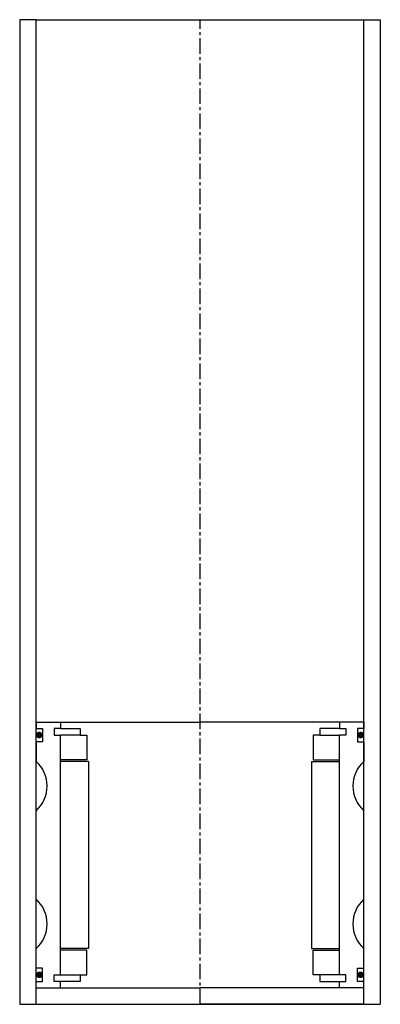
# Model space of a CAD drawing. Extents: x -55 to 55, y -10 to 290.
import ezdxf

# ---------------------------------------------------------------- set-up
doc = ezdxf.new("R2010")
doc.units = 0
doc.header["$LTSCALE"] = 0.15
doc.linetypes.add('CENTER', pattern=[50.8, 31.75, -6.35, 6.35, -6.35])
doc.layers.get('0').update_dxf_attribs({"linetype": 'CONTINUOUS'})
doc.layers.add('CENTER', color=9, linetype='CENTER')

msp = doc.modelspace()

# ---------------------------------------------------------------- linework, layer by layer
for p, q in [((-50, 290), (-55, 290)), ((-55, 290), (-55, -10)), ((-50, -10), (-50, 290)), ((-50, 290), (50, 290)), ((50, -10), (50, 290)), ((50, 290), (55, 290)), ((55, 290), (55, -10)), ((-50, 76), (-42.5, 76)), ((-50, 76), (-50, 74)), ((-42.5, 76), (0, 76)), ((-42.5, 76), (-42.5, 74)), ((42.5, 76), (0, 76)), ((42.5, 76), (42.5, 74)), ((50, 76), (42.5, 76)), ((50, 76), (50, 74)), ((-50, 74), (-48, 74)), ((-48, 74), (-48, 70)), ((-42.5, 74), (-44.5, 74)), ((-44.5, 74), (-44.5, 72)), ((-44.5, 72), (-42.5, 72)), ((-42.5, 74), (-36.5, 74)), ((-42.5, -1), (-42.5, 72)), ((-36.5, 72), (-42.5, 72)), ((-36.5, 74), (-36.5, 72)), ((-36.5, 72), (-34.5, 72)), ((-34.5, 72), (-34.5, 64.5)), ((36.5, 72), (34.5, 72)), ((34.5, 72), (34.5, 64.5)), ((42.5, 74), (36.5, 74)), ((36.5, 74), (36.5, 72)), ((36.5, 72), (42.5, 72)), ((42.5, 74), (44.5, 74)), ((44.5, 72), (42.5, 72)), ((42.5, -1), (42.5, 72)), ((44.5, 74), (44.5, 72)), ((50, 74), (48, 74)), ((48, 74), (48, 70)), ((-48, 70), (-50, 70)), ((-50, 70), (-50, 64)), ((48, 70), (50, 70)), ((50, 70), (50, 64)), ((-34.5, 64.5), (-42.5, 64.5)), ((-34, 64), (-42.5, 64)), ((-34, 64), (-34, 7)), ((34, 64), (34, 7)), ((34, 64), (42.5, 64)), ((34.5, 64.5), (42.5, 64.5)), ((-50, 22), (-50, 49)), ((50, 22), (50, 49)), ((-50, 1), (-50, 7)), ((-34, 7), (-42.5, 7)), ((-34.5, 6.5), (-42.5, 6.5)), ((-34.5, -1), (-34.5, 6.5)), ((34, 7), (42.5, 7)), ((34.5, -1), (34.5, 6.5)), ((34.5, 6.5), (42.5, 6.5)), ((50, 1), (50, 7)), ((-48, 1), (-50, 1)), ((-48, -3), (-48, 1)), ((48, -3), (48, 1)), ((48, 1), (50, 1)), ((-50, -3), (-48, -3)), ((-44.5, -3), (-44.5, -1)), ((-44.5, -1), (-42.5, -1)), ((-42.5, -3), (-44.5, -3)), ((-42.5, -1), (-36.5, -1)), ((-42.5, -5), (-42.5, -3)), ((-36.5, -3), (-42.5, -3)), ((-36.5, -1), (-36.5, -3)), ((-36.5, -1), (-34.5, -1)), ((36.5, -1), (34.5, -1)), ((42.5, -1), (36.5, -1)), ((36.5, -1), (36.5, -3)), ((36.5, -3), (42.5, -3)), ((44.5, -1), (42.5, -1)), ((42.5, -5), (42.5, -3)), ((42.5, -3), (44.5, -3)), ((44.5, -3), (44.5, -1)), ((50, -3), (48, -3)), ((-50, -5), (-42.5, -5)), ((-42.5, -5), (0, -5)), ((42.5, -5), (0, -5)), ((50, -5), (42.5, -5)), ((-50, -10), (-50, -8)), ((-50, -10), (-50, -8)), ((50, -10), (50, -8)), ((50, -10), (50, -8)), ((-55, -10), (55, -10)), ((-50, -10), (-37.5, -10)), ((42.5, -10), (0, -10)), ((50, -10), (37.5, -10))]:
    msp.add_line(p, q)
at = {"const_width": 0.95}
for points in [[(-48.51, 72.04, -1), (-49.56, 72.04, -1)], [(48.51, 72.04, 1), (49.56, 72.04, 1)], [(-48.45, -1.02, -1), (-49.5, -1.02, -1)], [(48.45, -1.02, 1), (49.5, -1.02, 1)]]:
    msp.add_lwpolyline(points, format="xyb", close=True, dxfattribs=at)
for centre, start, end in [((-56.61, 56.5), 311.4096, 48.5904), ((56.61, 56.5), 131.4096, 228.5904), ((-56.61, 14.5), 311.4096, 48.5904), ((56.61, 14.5), 131.4096, 228.5904)]:
    msp.add_arc(centre, 10, start, end)
at = {"layer": 'CENTER'}
for q in [(0, 290), (0, 71), (0, 71), (0, 58)]:
    msp.add_line((0, -10), q, dxfattribs=at)

doc.saveas('drawing.dxf')
